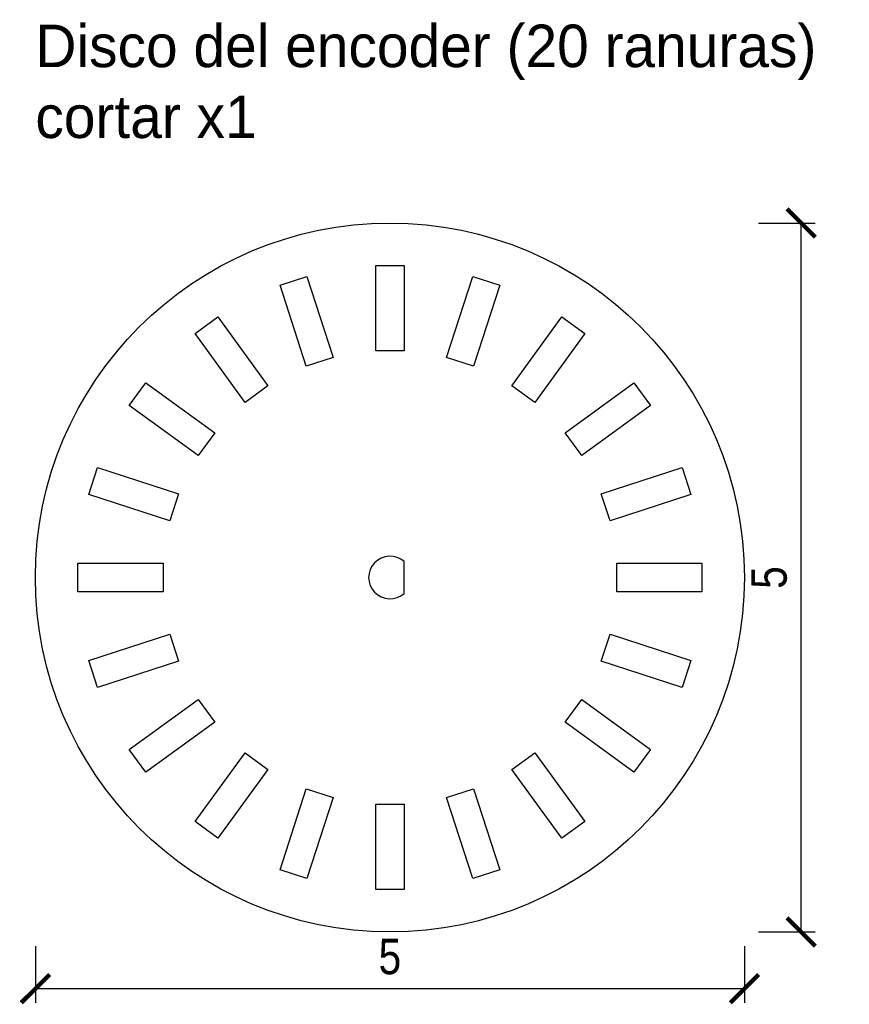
# Model space of a CAD drawing. Header units: centimetres. Extents: x 1.09 to 6.94, y 0.69 to 7.63.
import ezdxf

# ---------------------------------------------------------------- set-up
doc = ezdxf.new("R2010")
doc.units = ezdxf.units.CM
doc.layers.add('CORTE', color=1, linetype='Continuous')
doc.layers.add('ETIQUETA', color=5, linetype='Continuous')
doc.styles.add('OpenSansCondensed-Light', font='OpenSansCondensed-Light.ttf')
doc.dimstyles.new('EZDXF', dxfattribs={"dimtxt": 0.25, "dimasz": 0.175, "dimexe": 0.375, "dimexo": 0.125, "dimgap": 0.1, "dimtad": 1, "dimlfac": 100, "dimzin": 12, "dimdsep": 46, "dimtxsty": 'OpenSansCondensed-Light', "dimblk": 'ARCHTICK', "dimcen": 2.5, "dimazin": 3, "dimtfac": 0.5, "dimtmove": 2, "dimatfit": 3, "dimarcsym": 0})

# ---------------------------------------------------------------- blocks, each defined once
blk = doc.blocks.new('_ARCHTICK')
at = {"color": 0, "linetype": 'ByBlock', "const_width": 0.15}
blk.add_lwpolyline([(-0.5, -0.5), (0.5, 0.5)], dxfattribs=at)

msp = doc.modelspace()

# ---------------------------------------------------------------- linework, layer by layer
at = {"layer": 'CORTE'}
for points in [[(3.6, 5.3), (3.6, 5.9), (3.8, 5.9), (3.8, 5.3)], [(3.1105, 5.1908), (2.9251, 5.7614), (3.1153, 5.8232), (3.3007, 5.2526)], [(4.0993, 5.2526), (4.2847, 5.8232), (4.4749, 5.7614), (4.2895, 5.1908)], [(2.6786, 4.9356), (2.326, 5.4211), (2.4878, 5.5386), (2.8404, 5.0532)], [(4.5596, 5.0532), (4.9122, 5.5386), (5.074, 5.4211), (4.7214, 4.9356)], [(2.3468, 4.5596), (1.8614, 4.9122), (1.9789, 5.074), (2.4644, 4.7214)], [(4.9356, 4.7214), (5.4211, 5.074), (5.5386, 4.9122), (5.0532, 4.5596)], [(2.1474, 4.0993), (1.5768, 4.2847), (1.6386, 4.4749), (2.2092, 4.2895)], [(5.1908, 4.2895), (5.7614, 4.4749), (5.8232, 4.2847), (5.2526, 4.0993)], [(3.8, 3.8118), (3.7769, 3.8288), (3.7509, 3.8411), (3.7231, 3.8482), (3.6944, 3.8499), (3.666, 3.8461), (3.6388, 3.8369), (3.6138, 3.8228), (3.592, 3.8041), (3.5741, 3.7816), (3.5609, 3.7561), (3.5527, 3.7286), (3.55, 3.7), (3.5527, 3.6714), (3.5609, 3.6439), (3.5741, 3.6184), (3.592, 3.5959), (3.6138, 3.5772), (3.6388, 3.5631), (3.666, 3.5539), (3.6944, 3.5501), (3.7231, 3.5518), (3.7509, 3.5589), (3.7769, 3.5712), (3.8, 3.5882)], [(2.1, 3.6), (1.5, 3.6), (1.5, 3.8), (2.1, 3.8)], [(5.3, 3.8), (5.9, 3.8), (5.9, 3.6), (5.3, 3.6)], [(2.2092, 3.1105), (1.6386, 2.9251), (1.5768, 3.1153), (2.1474, 3.3007)], [(5.2526, 3.3007), (5.8232, 3.1153), (5.7614, 2.9251), (5.1908, 3.1105)], [(2.4644, 2.6786), (1.9789, 2.326), (1.8614, 2.4878), (2.3468, 2.8404)], [(5.0532, 2.8404), (5.5386, 2.4878), (5.4211, 2.326), (4.9356, 2.6786)], [(2.8404, 2.3468), (2.4878, 1.8614), (2.326, 1.9789), (2.6786, 2.4644)], [(4.7214, 2.4644), (5.074, 1.9789), (4.9122, 1.8614), (4.5596, 2.3468)], [(3.3007, 2.1474), (3.1153, 1.5768), (2.9251, 1.6386), (3.1105, 2.2092)], [(4.2895, 2.2092), (4.4749, 1.6386), (4.2847, 1.5768), (4.0993, 2.1474)], [(3.8, 2.1), (3.8, 1.5), (3.6, 1.5), (3.6, 2.1)]]:
    msp.add_lwpolyline(points, close=True, dxfattribs=at)
msp.add_circle((3.7, 3.7), 2.5, dxfattribs=at)

# ---------------------------------------------------------------- texts
at = {"layer": 'ETIQUETA'}
for s, p in [('Disco del encoder (20 ranuras)', (1.2, 7.3)), ('cortar x1', (1.2, 6.8))]:
    msp.add_text(s, height=0.3, dxfattribs=at).set_placement(p)

# ---------------------------------------------------------------- dimensions: what is measured, and where the dimension line sits
msp.add_linear_dim(base=(6.6, 1.2), p1=(6.2, 1.2), p2=(6.2, 6.2), angle=90, dimstyle='EZDXF', override={"dimtxt": 0.25, "dimasz": 0.2, "dimexe": 0.1, "dimexo": 0.1, "dimdec": 2, "dimlfac": 1, "dimzin": 8}, dxfattribs=at).render()
msp.add_linear_dim(base=(1.2, 0.8), p1=(1.2, 1.2), p2=(6.2, 1.2), dimstyle='EZDXF', override={"dimtxt": 0.25, "dimasz": 0.2, "dimexe": 0.1, "dimexo": 0.1, "dimdec": 2, "dimlfac": 1, "dimzin": 8}, dxfattribs=at).render()

doc.saveas('drawing.dxf')
